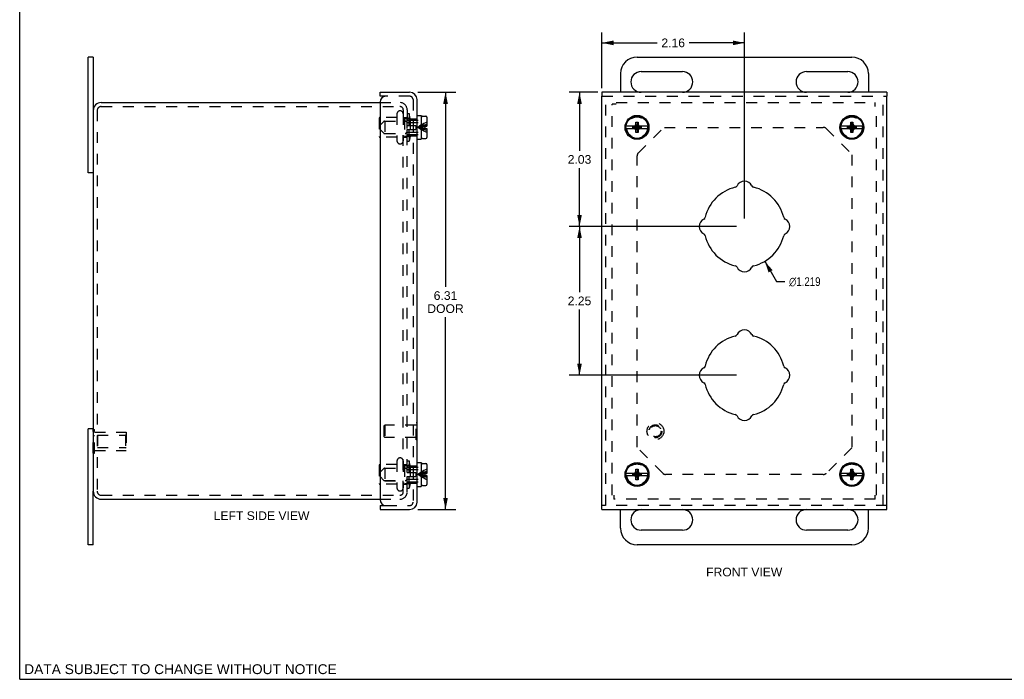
# Model space of a CAD drawing. Header units: inches. Extents: x 0 to 29.8, y 0 to 19.3.
# Tile 1 of 3: x 0 to 14.9, y 0 to 10. Entities that reach past the tile are written whole.
import ezdxf

# ---------------------------------------------------------------- set-up
doc = ezdxf.new("R2010")
doc.units = ezdxf.units.IN
doc.header["$LTSCALE"] = 1.638496
doc.header["$MEASUREMENT"] = 0
doc.linetypes.add('HIDDEN', pattern=[0.2, 0.1, -0.1])
doc.layers.get('0').update_dxf_attribs({"linetype": 'CONTINUOUS'})
for name, color, linetype in [('DEFAULT_2', 8, 'HIDDEN'), ('DIMENSIONS', 7, 'CONTINUOUS'), ('DOOR_ASSEMBLY', 7, 'CONTINUOUS')]:
    doc.layers.add(name, color=color, linetype=linetype)
doc.styles.get("Standard").update_dxf_attribs({"font": 'arial.ttf'})
doc.styles.add('TEXTSTYLE_1', font='gdt', dxfattribs={"width": 0.8})
doc.dimstyles.new('DIMSTYLE_1', dxfattribs={"dimtxt": 0.13143, "dimasz": 0.17524, "dimexe": 0.09, "dimexo": 0.07, "dimgap": 0.09, "dimtad": 0, "dimtih": 1, "dimtoh": 1, "dimdec": 3, "dimzin": 4, "dimdsep": 46, "dimtxsty": 'Standard', "dimblk": '_FILLED', "dimblk1": '_FILLED', "dimblk2": '_FILLED', "dimcen": 0.09, "dimadec": 3, "dimazin": 1, "dimtfac": 1, "dimtdec": 3, "dimtofl": 0, "dimtmove": 0, "dimatfit": 1, "dimldrblk": '_FILLED', "dimfxl": 0, "dimtolj": 1, "dimtzin": 4, "dimarcsym": 0})
doc.dimstyles.new('DIMSTYLE_2', dxfattribs={"dimtxt": 0.13143, "dimasz": 0.17524, "dimexe": 0.09, "dimexo": 0.07, "dimgap": 0.0375, "dimtad": 0, "dimtih": 1, "dimtoh": 1, "dimzin": 4, "dimdsep": 46, "dimtxsty": 'Standard', "dimblk": '_FILLED', "dimblk1": '_FILLED', "dimblk2": '_FILLED', "dimcen": 0.09, "dimazin": 1, "dimtfac": 1, "dimtdec": 3, "dimtofl": 0, "dimtmove": 0, "dimatfit": 3, "dimldrblk": '_FILLED', "dimfxl": 0, "dimtolj": 1, "dimtzin": 4, "dimarcsym": 0})

# ---------------------------------------------------------------- blocks, each defined once
blk = doc.blocks.new('_FILLED')
at = {"color": 0, "linetype": 'ByBlock'}
blk.add_solid([(0, 0), (-1, 0.2), (-1, -0.2)], dxfattribs=at)
blk = doc.blocks.new('*D1')
at = {"layer": 'DIMENSIONS', "color": 2, "linetype": 'Continuous'}
for p, q in [((11.271, 6.323), (11.451, 6.015)), ((11.451, 6.015), (11.574, 6.015))]:
    blk.add_line(p, q, dxfattribs=at)
at = {"layer": 'DIMENSIONS', "color": 2, "linetype": 'Continuous', "xscale": 0.1752402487, "yscale": 0.1752402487, "zscale": 0.1752402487, "rotation": 120.2599769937}
blk.add_blockref('_FILLED', (11.271, 6.323), dxfattribs=at)
at = {"layer": 'DIMENSIONS', "color": 2, "linetype": 'Continuous', "insert": (11.639, 6.081), "char_height": 0.13143, "width": 0.63451, "attachment_point": 1, "line_spacing_factor": 0.9, "style": 'TEXTSTYLE_1'}
blk.add_mtext('{\\fgdt;n}\\fArial;1.219', dxfattribs=at)
blk = doc.blocks.new('*D2')
at = {"layer": 'DIMENSIONS', "color": 2, "linetype": 'Continuous'}
for p, q in [((6.022, 8.88), (6.6, 8.88)), ((6.442, 8.88), (6.442, 5.936)), ((6.442, 2.568), (6.442, 5.476)), ((6.022, 2.568), (6.6, 2.568))]:
    blk.add_line(p, q, dxfattribs=at)
at = {"layer": 'DIMENSIONS', "color": 2, "linetype": 'Continuous', "xscale": 0.1752402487, "yscale": 0.1752402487, "zscale": 0.1752402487}
for p, rotation in [((6.442, 8.88), 90), ((6.442, 2.568), 270)]:
    blk.add_blockref('_FILLED', p, dxfattribs=dict(at, rotation=rotation))
at = {"layer": 'DIMENSIONS', "color": 2, "linetype": 'Continuous', "insert": (6.442, 5.87), "char_height": 0.1314, "width": 0.55015, "attachment_point": 2, "line_spacing_factor": 0.9}
blk.add_mtext('6.31\\PDOOR', dxfattribs=at)
blk = doc.blocks.new('*D12')
at = {"layer": 'DIMENSIONS', "color": 2, "linetype": 'Continuous'}
for p, q in [((8.745, 8.88), (8.312, 8.88)), ((8.469, 8.88), (8.469, 7.996)), ((8.469, 6.849), (8.469, 7.733)), ((10.842, 6.849), (8.312, 6.849))]:
    blk.add_line(p, q, dxfattribs=at)
at = {"layer": 'DIMENSIONS', "color": 2, "linetype": 'Continuous', "xscale": 0.1752402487, "yscale": 0.1752402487, "zscale": 0.1752402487}
for p, rotation in [((8.469, 8.88), 90), ((8.469, 6.849), 270)]:
    blk.add_blockref('_FILLED', p, dxfattribs=dict(at, rotation=rotation))
at = {"layer": 'DIMENSIONS', "color": 2, "linetype": 'Continuous', "insert": (8.469, 7.93), "char_height": 0.1314, "width": 0.35716, "attachment_point": 2, "line_spacing_factor": 0.9}
blk.add_mtext('2.03', dxfattribs=at)
blk = doc.blocks.new('*D13')
at = {"layer": 'DIMENSIONS', "color": 2, "linetype": 'Continuous'}
for p, q in [((8.808, 8.943), (8.808, 9.785)), ((10.964, 6.972), (10.964, 9.785)), ((8.808, 9.627), (9.642, 9.627)), ((10.964, 9.627), (10.13, 9.627))]:
    blk.add_line(p, q, dxfattribs=at)
at = {"layer": 'DIMENSIONS', "color": 2, "linetype": 'Continuous', "xscale": 0.1752402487, "yscale": 0.1752402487, "zscale": 0.1752402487, "rotation": 180}
blk.add_blockref('_FILLED', (8.808, 9.627), dxfattribs=at)
at = {"layer": 'DIMENSIONS', "color": 2, "linetype": 'Continuous', "xscale": 0.1752402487, "yscale": 0.1752402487, "zscale": 0.1752402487}
blk.add_blockref('_FILLED', (10.964, 9.627), dxfattribs=at)
at = {"layer": 'DIMENSIONS', "color": 2, "linetype": 'Continuous', "insert": (9.886, 9.693), "char_height": 0.1314, "width": 0.35716, "attachment_point": 2, "line_spacing_factor": 0.9}
blk.add_mtext('2.16', dxfattribs=at)
blk = doc.blocks.new('*D14')
at = {"layer": 'DIMENSIONS', "color": 2, "linetype": 'Continuous'}
for p, q in [((10.842, 6.849), (8.312, 6.849)), ((8.469, 6.849), (8.469, 5.855)), ((8.469, 4.599), (8.469, 5.593)), ((10.842, 4.599), (8.312, 4.599))]:
    blk.add_line(p, q, dxfattribs=at)
at = {"layer": 'DIMENSIONS', "color": 2, "linetype": 'Continuous', "xscale": 0.1752402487, "yscale": 0.1752402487, "zscale": 0.1752402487}
for p, rotation in [((8.469, 6.849), 90), ((8.469, 4.599), 270)]:
    blk.add_blockref('_FILLED', p, dxfattribs=dict(at, rotation=rotation))
at = {"layer": 'DIMENSIONS', "color": 2, "linetype": 'Continuous', "insert": (8.469, 5.79), "char_height": 0.1314, "width": 0.35716, "attachment_point": 2, "line_spacing_factor": 0.9}
blk.add_mtext('2.25', dxfattribs=at)

msp = doc.modelspace()

# ---------------------------------------------------------------- linework, layer by layer
at = {"color": 7, "linetype": 'Continuous'}
for p, q in [((0, 0), (0, 19.2764)), ((1.113, 9.4115), (1.038, 9.4115)), ((1.113, 9.4115), (1.113, 8.604)), ((9.3392, 9.4115), (12.5892, 9.4115)), ((9.0892, 9.1615), (9.0892, 8.8802)), ((9.4017, 9.1927), (10.0267, 9.1927)), ((11.9017, 9.1927), (12.5267, 9.1927)), ((12.8392, 9.1615), (12.8392, 8.8802)), ((10.0267, 8.8802), (9.4017, 8.8802)), ((12.5267, 8.8802), (11.9017, 8.8802)), ((1.113, 7.6615), (1.038, 7.6615)), ((1.113, 3.7865), (1.038, 3.7865)), ((1.113, 2.0365), (1.113, 2.844)), ((9.0892, 2.2865), (9.0892, 2.5677)), ((9.4017, 2.5677), (10.0267, 2.5677)), ((11.9017, 2.5677), (12.5267, 2.5677)), ((12.8392, 2.2865), (12.8392, 2.5677)), ((10.0267, 2.2552), (9.4017, 2.2552)), ((12.5267, 2.2552), (11.9017, 2.2552)), ((1.113, 2.0365), (1.038, 2.0365)), ((12.5892, 2.0365), (9.3392, 2.0365)), ((0, 0), (29.7908, 0))]:
    msp.add_line(p, q, dxfattribs=at)
at = {"color": 3, "linetype": 'Continuous'}
for p, q in [((1.038, 7.6615), (1.038, 9.4115)), ((1.233, 8.724), (5.451, 8.724)), ((1.113, 8.604), (1.113, 2.844)), ((1.038, 2.0365), (1.038, 3.7865)), ((1.233, 2.724), (5.451, 2.724))]:
    msp.add_line(p, q, dxfattribs=at)
at = {"color": 7, "linetype": 'Continuous'}
for centre, radius, start, end in [((9.3392, 9.1615), 0.25, 90, 180), ((12.5892, 9.1615), 0.25, 0, 90), ((9.4017, 9.0365), 0.1562, 90, 270), ((10.0267, 9.0365), 0.1562, 270, 90), ((11.9017, 9.0365), 0.1562, 90, 270), ((12.5267, 9.0365), 0.1562, 270, 90), ((9.4017, 2.4115), 0.1562, 90, 270), ((10.0267, 2.4115), 0.1562, 270, 90), ((11.9017, 2.4115), 0.1562, 90, 270), ((12.5267, 2.4115), 0.1562, 270, 90), ((9.3392, 2.2865), 0.25, 180, 270), ((12.5892, 2.2865), 0.25, 270, 360)]:
    msp.add_arc(centre, radius, start, end, dxfattribs=at)
at = {"color": 3, "linetype": 'Continuous'}
for centre, start, end in [((1.233, 8.604), 90, 180), ((1.233, 2.844), 180, 270)]:
    msp.add_arc(centre, 0.12, start, end, dxfattribs=at)
at = {"layer": 'DEFAULT_2', "color": 8, "linetype": 'HIDDEN'}
for p, q in [((1.233, 8.664), (5.751, 8.664)), ((5.451, 8.724), (5.751, 8.724)), ((8.9642, 2.784), (8.9642, 8.702)), ((9.0242, 8.702), (8.9642, 8.702)), ((9.0242, 8.724), (12.9422, 8.724)), ((12.9422, 8.664), (12.9422, 8.724)), ((12.9642, 2.784), (12.9642, 8.664)), ((1.173, 8.604), (1.173, 2.844)), ((5.7075, 8.497), (5.4495, 8.497)), ((5.7075, 8.5527), (5.7075, 8.1452)), ((5.7558, 8.599), (5.7538, 8.599)), ((5.802, 8.5527), (5.802, 8.1452)), ((5.802, 8.497), (5.853, 8.497)), ((5.803, 8.612), (5.803, 8.485)), ((5.863, 8.612), (5.863, 8.485)), ((5.863, 8.5565), (5.893, 8.5565)), ((5.893, 8.5565), (5.893, 8.1415)), ((5.9086, 8.484), (5.893, 8.5565)), ((5.4395, 8.487), (5.4395, 8.211)), ((5.523, 8.444), (5.523, 8.254)), ((5.523, 8.444), (5.823, 8.444)), ((5.823, 8.479), (5.823, 8.219)), ((5.828, 8.484), (5.9086, 8.484)), ((5.863, 8.3307), (5.863, 8.485)), ((5.9086, 8.484), (5.9086, 8.214)), ((9.3575, 7.9611), (9.7431, 8.3467)), ((9.7535, 8.349), (12.1571, 8.349)), ((5.7075, 8.201), (5.4495, 8.201)), ((5.523, 8.254), (5.823, 8.254)), ((5.802, 8.201), (5.853, 8.201)), ((5.803, 3.4802), (5.803, 8.3307)), ((5.828, 8.214), (5.9086, 8.214)), ((5.863, 2.836), (5.863, 8.3307)), ((5.9086, 8.214), (5.893, 8.1415)), ((12.2013, 8.3307), (12.5869, 7.9451)), ((5.7558, 8.099), (5.7538, 8.099)), ((5.863, 8.1415), (5.893, 8.1415)), ((9.3392, 3.5132), (9.3392, 7.9169)), ((12.5892, 7.9347), (12.5892, 3.5132)), ((1.1126, 3.4189), (1.1126, 3.7791)), ((1.1126, 3.7791), (1.1336, 3.7791)), ((1.1336, 3.4189), (1.1336, 3.7791)), ((1.1336, 3.739), (1.6126, 3.739)), ((1.6126, 3.739), (1.6126, 3.459)), ((1.1126, 3.6891), (1.1336, 3.6891)), ((1.1751, 3.694), (1.1751, 3.504)), ((1.1751, 3.694), (1.6026, 3.694)), ((1.6026, 3.694), (1.6126, 3.704)), ((1.6026, 3.694), (1.6026, 3.504)), ((1.1126, 3.5089), (1.1336, 3.5089)), ((1.1336, 3.459), (1.6126, 3.459)), ((1.1751, 3.504), (1.6026, 3.504)), ((1.6026, 3.504), (1.6126, 3.494)), ((5.803, 2.836), (5.803, 3.4802)), ((9.7272, 3.1173), (9.3416, 3.5029)), ((12.5869, 3.5029), (12.2013, 3.1173)), ((1.1126, 3.4189), (1.1336, 3.4189)), ((5.7075, 3.3027), (5.7075, 2.8952)), ((5.7558, 3.349), (5.7538, 3.349)), ((5.802, 3.3027), (5.802, 2.8952)), ((5.863, 3.3065), (5.893, 3.3065)), ((5.9086, 3.234), (5.893, 3.3065)), ((5.893, 3.3065), (5.893, 2.8915)), ((5.4395, 3.237), (5.4395, 2.961)), ((5.7075, 3.247), (5.4495, 3.247)), ((5.523, 3.194), (5.823, 3.194)), ((5.523, 3.194), (5.523, 3.004)), ((5.802, 3.247), (5.853, 3.247)), ((5.823, 3.229), (5.823, 2.969)), ((5.828, 3.234), (5.9086, 3.234)), ((5.9086, 3.234), (5.9086, 2.964)), ((5.523, 3.004), (5.823, 3.004)), ((12.1571, 3.099), (9.7714, 3.099)), ((5.7075, 2.951), (5.4495, 2.951)), ((5.7558, 2.849), (5.7538, 2.849)), ((5.802, 2.951), (5.853, 2.951)), ((5.828, 2.964), (5.9086, 2.964)), ((5.863, 2.8915), (5.893, 2.8915)), ((5.9086, 2.964), (5.893, 2.8915)), ((1.233, 2.784), (5.751, 2.784)), ((5.451, 2.724), (5.751, 2.724)), ((8.9862, 2.784), (8.9862, 2.724)), ((12.9422, 2.724), (8.9862, 2.724)), ((12.9422, 2.724), (12.9422, 2.784))]:
    msp.add_line(p, q, dxfattribs=at)
for centre in [(9.3392, 8.349), (12.5892, 8.349), (9.3392, 3.099), (12.5892, 3.099)]:
    msp.add_circle(centre, 0.1585, dxfattribs=at)
for centre, radius, start, end in [((1.233, 8.604), 0.06, 90, 180), ((5.751, 8.612), 0.112, 0, 90), ((5.751, 8.612), 0.052, 0, 90), ((5.4495, 8.487), 0.01, 90, 180), ((5.7538, 8.5527), 0.0462, 90, 180), ((5.7558, 8.5527), 0.0462, 0, 90), ((5.853, 8.507), 0.01, 270, 359.99999), ((5.828, 8.479), 0.005, 90, 180.00005), ((12.1571, 8.2865), 0.0625, 45, 90), ((5.4495, 8.211), 0.01, 180, 270), ((5.828, 8.219), 0.005, 179.99995, 270), ((5.853, 8.191), 0.01, 0.00001, 90), ((5.7538, 8.1452), 0.0462, 180, 270), ((5.7558, 8.1452), 0.0462, 270, 360), ((9.4017, 7.9169), 0.0625, 135, 180), ((5.7538, 3.3027), 0.0462, 90, 180), ((5.7558, 3.3027), 0.0462, 0, 90), ((5.4495, 3.237), 0.01, 90, 180), ((5.828, 3.229), 0.005, 90, 180.00005), ((5.853, 3.257), 0.01, 270, 359.99999), ((9.7714, 3.1615), 0.0625, 225, 270), ((12.1571, 3.1615), 0.0625, 270, 315), ((1.233, 2.844), 0.06, 180, 270), ((5.4495, 2.961), 0.01, 180, 270), ((5.7538, 2.8952), 0.0462, 180, 270), ((5.751, 2.836), 0.112, 270, 360), ((5.751, 2.836), 0.052, 270, 360), ((5.7558, 2.8952), 0.0462, 270, 360), ((5.828, 2.969), 0.005, 179.99995, 270), ((5.853, 2.941), 0.01, 0.00001, 90)]:
    msp.add_arc(centre, radius, start, end, dxfattribs=at)
at = {"layer": 'DOOR_ASSEMBLY', "color": 7, "linetype": 'Continuous'}
for p, q in [((5.451, 8.8202), (5.451, 8.8802)), ((5.541, 8.8202), (5.451, 8.8202)), ((8.808, 8.8802), (8.808, 8.8202)), ((13.1205, 8.8802), (13.1205, 8.8202)), ((6.011, 8.53), (6.0735, 8.53)), ((6.0735, 8.53), (6.0735, 8.168)), ((6.0785, 8.197), (6.0785, 8.501)), ((6.0935, 8.516), (6.1465, 8.516)), ((6.1615, 8.501), (6.1615, 8.3655)), ((6.0735, 8.422), (6.0785, 8.422)), ((6.1285, 8.3655), (6.1285, 8.3325)), ((6.1285, 8.3655), (6.1615, 8.3655)), ((9.3066, 8.3655), (9.173, 8.3655)), ((9.2745, 8.3356), (9.2745, 8.3624)), ((9.2745, 8.3624), (9.404, 8.3356)), ((9.2745, 8.3624), (9.3012, 8.3624)), ((9.2745, 8.3356), (9.404, 8.3624)), ((9.2922, 8.3655), (9.3116, 8.3767)), ((9.3012, 8.3624), (9.3066, 8.3655)), ((9.3012, 8.3356), (9.3772, 8.3624)), ((9.3012, 8.3624), (9.3772, 8.3356)), ((9.3116, 8.3767), (9.3227, 8.396)), ((9.3116, 8.3213), (9.3669, 8.3767)), ((9.3669, 8.3213), (9.3116, 8.3767)), ((9.3227, 8.269), (9.3557, 8.429)), ((9.3227, 8.396), (9.3227, 8.429)), ((9.3557, 8.269), (9.3227, 8.429)), ((9.3227, 8.429), (9.3557, 8.429)), ((9.3227, 8.302), (9.3557, 8.396)), ((9.3557, 8.302), (9.3227, 8.396)), ((9.3557, 8.429), (9.3557, 8.396)), ((9.3557, 8.396), (9.3669, 8.3767)), ((9.3669, 8.3767), (9.3862, 8.3655)), ((9.3718, 8.3655), (9.3772, 8.3624)), ((9.5054, 8.3655), (9.3718, 8.3655)), ((9.3772, 8.3624), (9.404, 8.3624)), ((9.404, 8.3624), (9.404, 8.3356)), ((12.5566, 8.3655), (12.423, 8.3655)), ((12.5245, 8.3356), (12.5245, 8.3624)), ((12.5245, 8.3356), (12.654, 8.3624)), ((12.5245, 8.3624), (12.5512, 8.3624)), ((12.5245, 8.3624), (12.654, 8.3356)), ((12.5422, 8.3655), (12.5616, 8.3767)), ((12.5512, 8.3624), (12.5566, 8.3655)), ((12.5512, 8.3356), (12.6272, 8.3624)), ((12.5512, 8.3624), (12.6272, 8.3356)), ((12.5616, 8.3767), (12.5727, 8.396)), ((12.5616, 8.3213), (12.6169, 8.3767)), ((12.5616, 8.3767), (12.6169, 8.3213)), ((12.5727, 8.269), (12.6057, 8.429)), ((12.5727, 8.396), (12.5727, 8.429)), ((12.6057, 8.269), (12.5727, 8.429)), ((12.5727, 8.429), (12.6057, 8.429)), ((12.5727, 8.302), (12.6057, 8.396)), ((12.6057, 8.302), (12.5727, 8.396)), ((12.6057, 8.429), (12.6057, 8.396)), ((12.6057, 8.396), (12.6169, 8.3767)), ((12.6169, 8.3767), (12.6362, 8.3655)), ((12.7554, 8.3655), (12.6218, 8.3655)), ((12.6218, 8.3655), (12.6272, 8.3624)), ((12.6272, 8.3624), (12.654, 8.3624)), ((12.654, 8.3624), (12.654, 8.3356)), ((6.0735, 8.276), (6.0785, 8.276)), ((6.1285, 8.3325), (6.1615, 8.3325)), ((6.1615, 8.3325), (6.1615, 8.197)), ((9.173, 8.3325), (9.3066, 8.3325)), ((9.3012, 8.3356), (9.2745, 8.3356)), ((9.3116, 8.3213), (9.2922, 8.3325)), ((9.3066, 8.3325), (9.3012, 8.3356)), ((9.3227, 8.302), (9.3116, 8.3213)), ((9.3227, 8.269), (9.3227, 8.302)), ((9.3557, 8.269), (9.3227, 8.269)), ((9.3669, 8.3213), (9.3557, 8.302)), ((9.3557, 8.302), (9.3557, 8.269)), ((9.3862, 8.3325), (9.3669, 8.3213)), ((9.3772, 8.3356), (9.3718, 8.3325)), ((9.3718, 8.3325), (9.5054, 8.3325)), ((9.404, 8.3356), (9.3772, 8.3356)), ((12.423, 8.3325), (12.5566, 8.3325)), ((12.5512, 8.3356), (12.5245, 8.3356)), ((12.5616, 8.3213), (12.5422, 8.3325)), ((12.5566, 8.3325), (12.5512, 8.3356)), ((12.5727, 8.302), (12.5616, 8.3213)), ((12.5727, 8.269), (12.5727, 8.302)), ((12.6057, 8.269), (12.5727, 8.269)), ((12.6169, 8.3213), (12.6057, 8.302)), ((12.6057, 8.302), (12.6057, 8.269)), ((12.6362, 8.3325), (12.6169, 8.3213)), ((12.6272, 8.3356), (12.6218, 8.3325)), ((12.6218, 8.3325), (12.7554, 8.3325)), ((12.654, 8.3356), (12.6272, 8.3356)), ((6.011, 8.168), (6.0735, 8.168)), ((6.0935, 8.182), (6.1465, 8.182)), ((6.015, 3.8807), (6.011, 3.8807)), ((6.015, 3.6247), (6.015, 3.8807)), ((6.015, 3.6247), (6.011, 3.6247)), ((6.011, 3.28), (6.0735, 3.28)), ((6.0735, 3.28), (6.0735, 2.918)), ((6.0735, 3.172), (6.0785, 3.172)), ((6.0785, 2.947), (6.0785, 3.251)), ((6.0935, 3.266), (6.1465, 3.266)), ((6.1615, 3.251), (6.1615, 3.1155)), ((9.3116, 3.1267), (9.3227, 3.146)), ((9.3227, 3.179), (9.3557, 3.179)), ((9.3557, 3.019), (9.3227, 3.179)), ((9.3227, 3.146), (9.3227, 3.179)), ((9.3227, 3.019), (9.3557, 3.179)), ((9.3557, 3.052), (9.3227, 3.146)), ((9.3227, 3.052), (9.3557, 3.146)), ((9.3557, 3.179), (9.3557, 3.146)), ((9.3557, 3.146), (9.3669, 3.1267)), ((12.5616, 3.1267), (12.5727, 3.146)), ((12.5727, 3.179), (12.6057, 3.179)), ((12.6057, 3.019), (12.5727, 3.179)), ((12.5727, 3.146), (12.5727, 3.179)), ((12.5727, 3.019), (12.6057, 3.179)), ((12.6057, 3.052), (12.5727, 3.146)), ((12.5727, 3.052), (12.6057, 3.146)), ((12.6057, 3.179), (12.6057, 3.146)), ((12.6057, 3.146), (12.6169, 3.1267)), ((6.0735, 3.026), (6.0785, 3.026)), ((6.1285, 3.1155), (6.1615, 3.1155)), ((6.1285, 3.1155), (6.1285, 3.0825)), ((6.1285, 3.0825), (6.1615, 3.0825)), ((6.1615, 3.0825), (6.1615, 2.947)), ((9.3066, 3.1155), (9.173, 3.1155)), ((9.173, 3.0825), (9.3066, 3.0825)), ((9.2745, 3.1124), (9.404, 3.0856)), ((9.2745, 3.1124), (9.3012, 3.1124)), ((9.2745, 3.0856), (9.404, 3.1124)), ((9.2745, 3.0856), (9.2745, 3.1124)), ((9.3012, 3.0856), (9.2745, 3.0856)), ((9.2922, 3.1155), (9.3116, 3.1267)), ((9.3116, 3.0713), (9.2922, 3.0825)), ((9.3012, 3.1124), (9.3066, 3.1155)), ((9.3012, 3.1124), (9.3772, 3.0856)), ((9.3012, 3.0856), (9.3772, 3.1124)), ((9.3066, 3.0825), (9.3012, 3.0856)), ((9.3116, 3.1267), (9.3669, 3.0713)), ((9.3116, 3.0713), (9.3669, 3.1267)), ((9.3227, 3.052), (9.3116, 3.0713)), ((9.3227, 3.019), (9.3227, 3.052)), ((9.3557, 3.019), (9.3227, 3.019)), ((9.3669, 3.0713), (9.3557, 3.052)), ((9.3557, 3.052), (9.3557, 3.019)), ((9.3669, 3.1267), (9.3862, 3.1155)), ((9.3862, 3.0825), (9.3669, 3.0713)), ((9.3718, 3.1155), (9.3772, 3.1124)), ((9.5054, 3.1155), (9.3718, 3.1155)), ((9.3772, 3.0856), (9.3718, 3.0825)), ((9.3718, 3.0825), (9.5054, 3.0825)), ((9.3772, 3.1124), (9.404, 3.1124)), ((9.404, 3.0856), (9.3772, 3.0856)), ((9.404, 3.1124), (9.404, 3.0856)), ((12.5566, 3.1155), (12.423, 3.1155)), ((12.423, 3.0825), (12.5566, 3.0825)), ((12.5245, 3.0856), (12.654, 3.1124)), ((12.5245, 3.1124), (12.5512, 3.1124)), ((12.5245, 3.1124), (12.654, 3.0856)), ((12.5245, 3.0856), (12.5245, 3.1124)), ((12.5512, 3.0856), (12.5245, 3.0856)), ((12.5422, 3.1155), (12.5616, 3.1267)), ((12.5616, 3.0713), (12.5422, 3.0825)), ((12.5512, 3.1124), (12.5566, 3.1155)), ((12.5512, 3.1124), (12.6272, 3.0856)), ((12.5512, 3.0856), (12.6272, 3.1124)), ((12.5566, 3.0825), (12.5512, 3.0856)), ((12.5616, 3.1267), (12.6169, 3.0713)), ((12.5616, 3.0713), (12.6169, 3.1267)), ((12.5727, 3.052), (12.5616, 3.0713)), ((12.5727, 3.019), (12.5727, 3.052)), ((12.6057, 3.019), (12.5727, 3.019)), ((12.6169, 3.0713), (12.6057, 3.052)), ((12.6057, 3.052), (12.6057, 3.019)), ((12.6169, 3.1267), (12.6362, 3.1155)), ((12.6362, 3.0825), (12.6169, 3.0713)), ((12.7554, 3.1155), (12.6218, 3.1155)), ((12.6218, 3.1155), (12.6272, 3.1124)), ((12.6272, 3.0856), (12.6218, 3.0825)), ((12.6218, 3.0825), (12.7554, 3.0825)), ((12.6272, 3.1124), (12.654, 3.1124)), ((12.654, 3.0856), (12.6272, 3.0856)), ((12.654, 3.1124), (12.654, 3.0856)), ((6.011, 2.918), (6.0735, 2.918)), ((6.0935, 2.932), (6.1465, 2.932)), ((5.451, 2.6277), (5.541, 2.6277)), ((5.451, 2.6277), (5.451, 2.5677)), ((8.808, 2.5677), (8.808, 2.6277)), ((13.1205, 2.5677), (13.1205, 2.6277))]:
    msp.add_line(p, q, dxfattribs=at)
at = {"layer": 'DOOR_ASSEMBLY', "color": 3, "linetype": 'Continuous'}
for p, q in [((5.451, 8.8802), (5.899, 8.8802)), ((13.1205, 8.8802), (8.808, 8.8802)), ((8.808, 2.6277), (8.808, 8.8202)), ((13.1205, 2.6277), (13.1205, 8.8202)), ((5.451, 8.7302), (5.451, 2.7177)), ((6.011, 2.6797), (6.011, 8.7682)), ((5.451, 2.5677), (5.899, 2.5677)), ((8.808, 2.5677), (13.1205, 2.5677))]:
    msp.add_line(p, q, dxfattribs=at)
at = {"layer": 'DOOR_ASSEMBLY', "color": 8, "linetype": 'HIDDEN'}
for p, q in [((5.899, 8.8202), (5.541, 8.8202)), ((8.808, 8.8202), (13.1205, 8.8202)), ((8.868, 2.6277), (8.868, 8.8202)), ((13.0605, 2.6277), (13.0605, 8.8202)), ((5.951, 8.7682), (5.951, 2.6797)), ((5.8635, 8.4695), (5.886, 8.492)), ((5.886, 8.492), (5.886, 8.379)), ((5.4515, 8.382), (5.5082, 8.4386)), ((5.4515, 8.316), (5.4515, 8.382)), ((5.5188, 8.443), (5.8323, 8.443)), ((5.8552, 8.4264), (5.8429, 8.4386)), ((5.8635, 8.379), (5.8635, 8.4695)), ((5.8635, 8.459), (6.0735, 8.459)), ((5.8635, 8.379), (5.9935, 8.379)), ((5.8658, 8.422), (6.0735, 8.422)), ((5.886, 8.479), (6.011, 8.479)), ((5.9935, 8.379), (5.9935, 8.319)), ((6.093, 8.3584), (6.0756, 8.3562)), ((6.093, 8.3396), (6.0756, 8.3418)), ((5.4515, 8.316), (5.5082, 8.2594)), ((5.5188, 8.255), (5.8323, 8.255)), ((5.8552, 8.2716), (5.8429, 8.2594)), ((5.8635, 8.2285), (5.8635, 8.319)), ((5.8635, 8.319), (5.9935, 8.319)), ((5.8635, 8.239), (6.0735, 8.239)), ((5.8635, 8.2285), (5.886, 8.206)), ((5.8658, 8.276), (6.0735, 8.276)), ((5.886, 8.319), (5.886, 8.206)), ((5.886, 8.219), (6.011, 8.219)), ((6.011, 3.8807), (5.997, 3.8807)), ((5.997, 3.6247), (5.997, 3.8807)), ((5.515, 3.8367), (5.525, 3.8467)), ((5.515, 3.6687), (5.515, 3.8367)), ((5.997, 3.8467), (5.525, 3.8467)), ((5.525, 3.8467), (5.525, 3.6587)), ((5.515, 3.6687), (5.525, 3.6587)), ((5.997, 3.6587), (5.525, 3.6587)), ((6.011, 3.6247), (5.997, 3.6247)), ((5.4515, 3.132), (5.5082, 3.1886)), ((5.4515, 3.066), (5.4515, 3.132)), ((5.5188, 3.193), (5.8323, 3.193)), ((5.8552, 3.1764), (5.8429, 3.1886)), ((5.8635, 3.2195), (5.886, 3.242)), ((5.8635, 3.129), (5.8635, 3.2195)), ((5.8635, 3.209), (6.0735, 3.209)), ((5.8635, 3.129), (5.9935, 3.129)), ((5.8658, 3.172), (6.0735, 3.172)), ((5.886, 3.242), (5.886, 3.129)), ((5.886, 3.229), (6.011, 3.229)), ((5.9935, 3.129), (5.9935, 3.069)), ((5.4515, 3.066), (5.5082, 3.0094)), ((5.5188, 3.005), (5.8323, 3.005)), ((5.8552, 3.0216), (5.8429, 3.0094)), ((5.8635, 3.069), (5.9935, 3.069)), ((5.8635, 2.9785), (5.8635, 3.069)), ((5.8635, 2.989), (6.0735, 2.989)), ((5.8658, 3.026), (6.0735, 3.026)), ((5.886, 3.069), (5.886, 2.956)), ((6.093, 3.1084), (6.0756, 3.1062)), ((6.093, 3.0896), (6.0756, 3.0918)), ((5.8635, 2.9785), (5.886, 2.956)), ((5.886, 2.969), (6.011, 2.969)), ((5.541, 2.6277), (5.899, 2.6277)), ((13.1205, 2.6277), (8.808, 2.6277))]:
    msp.add_line(p, q, dxfattribs=at)
for points in [[(6.1615, 8.396), (6.1378, 8.3897), (6.1144, 8.3828), (6.0914, 8.3752), (6.0687, 8.3671), (6.0465, 8.3584), (6.0245, 8.349)], [(6.0914, 8.3936), (6.0687, 8.3798), (6.0465, 8.3649), (6.0245, 8.349)], [(6.0914, 8.3644), (6.0687, 8.3596), (6.0465, 8.3545), (6.0245, 8.349)], [(6.0756, 8.3562), (6.0583, 8.354), (6.0413, 8.3515), (6.0245, 8.349)], [(6.0756, 8.3418), (6.0583, 8.344), (6.0413, 8.3465), (6.0245, 8.349)], [(6.1615, 8.3213), (6.1378, 8.3251), (6.1144, 8.3291), (6.0914, 8.3336), (6.0687, 8.3383), (6.0465, 8.3435), (6.0245, 8.349)], [(6.0914, 8.3228), (6.0687, 8.3309), (6.0465, 8.3396), (6.0245, 8.349)], [(6.0914, 8.3043), (6.0687, 8.3182), (6.0465, 8.3331), (6.0245, 8.349)], [(6.1615, 8.429), (6.1378, 8.4182), (6.1144, 8.4065), (6.0914, 8.3936)], [(6.1615, 8.3767), (6.1378, 8.3729), (6.1144, 8.3689), (6.0914, 8.3644)], [(6.1285, 8.3624), (6.1107, 8.3604), (6.093, 8.3584)], [(6.1615, 8.302), (6.1378, 8.3083), (6.1144, 8.3152), (6.0914, 8.3228)], [(6.1615, 8.269), (6.1378, 8.2797), (6.1144, 8.2915), (6.0914, 8.3043)], [(6.1285, 8.3356), (6.1107, 8.3376), (6.093, 8.3396)], [(6.1615, 3.146), (6.1378, 3.1397), (6.1144, 3.1328), (6.0914, 3.1252), (6.0687, 3.1171), (6.0465, 3.1084), (6.0245, 3.099)], [(6.0914, 3.1436), (6.0687, 3.1298), (6.0465, 3.1149), (6.0245, 3.099)], [(6.1615, 3.179), (6.1378, 3.1682), (6.1144, 3.1565), (6.0914, 3.1436)], [(6.1615, 3.1267), (6.1378, 3.1229), (6.1144, 3.1189), (6.0914, 3.1144), (6.0687, 3.1096), (6.0465, 3.1045), (6.0245, 3.099)], [(6.0756, 3.1062), (6.0583, 3.104), (6.0413, 3.1015), (6.0245, 3.099)], [(6.0756, 3.0918), (6.0583, 3.094), (6.0413, 3.0965), (6.0245, 3.099)], [(6.1615, 3.0713), (6.1378, 3.0751), (6.1144, 3.0791), (6.0914, 3.0836), (6.0687, 3.0883), (6.0465, 3.0935), (6.0245, 3.099)], [(6.1615, 3.052), (6.1378, 3.0583), (6.1144, 3.0652), (6.0914, 3.0728), (6.0687, 3.0809), (6.0465, 3.0896), (6.0245, 3.099)], [(6.0914, 3.0543), (6.0687, 3.0682), (6.0465, 3.0831), (6.0245, 3.099)], [(6.1615, 3.019), (6.1378, 3.0297), (6.1144, 3.0415), (6.0914, 3.0543)], [(6.1285, 3.1124), (6.1107, 3.1104), (6.093, 3.1084)], [(6.1285, 3.0856), (6.1107, 3.0876), (6.093, 3.0896)]]:
    msp.add_lwpolyline(points, dxfattribs=at)
at = {"layer": 'DOOR_ASSEMBLY', "color": 7, "linetype": 'Continuous'}
for centre, radius in [((9.3392, 8.349), 0.181), ((9.3392, 8.349), 0.167), ((12.5892, 8.349), 0.181), ((12.5892, 8.349), 0.167), ((9.3392, 3.099), 0.181), ((12.5892, 3.099), 0.181), ((9.3392, 3.099), 0.167), ((12.5892, 3.099), 0.167)]:
    msp.add_circle(centre, radius, dxfattribs=at)
at = {"layer": 'DOOR_ASSEMBLY', "color": 8, "linetype": 'HIDDEN'}
for radius in [0.128, 0.0981, 0.094, 0.084]:
    msp.add_circle((9.618, 3.7527), radius, dxfattribs=at)
at = {"layer": 'DOOR_ASSEMBLY', "color": 3, "linetype": 'Continuous'}
for centre, radius, start, end in [((5.541, 8.7302), 0.09, 90, 180), ((5.899, 8.7682), 0.112, 0, 90), ((10.8159, 7.4813), 0.04, 283.19827, 333.99508), ((10.9642, 7.409), 0.125, 26.00492, 153.99508), ((11.1125, 7.4813), 0.04, 206.00492, 256.80173), ((10.9642, 6.849), 0.6095, 103.19827, 166.80173), ((10.9642, 6.849), 0.6095, 13.19827, 76.80173), ((10.4042, 6.849), 0.125, 116.00492, 243.99508), ((10.3319, 6.9973), 0.04, 296.00492, 346.80173), ((11.5966, 6.9973), 0.04, 193.19827, 243.99508), ((11.5242, 6.849), 0.125, 296.00492, 63.99508), ((10.3319, 6.7007), 0.04, 13.19827, 63.99508), ((10.9642, 6.849), 0.6095, 193.19827, 256.80173), ((10.9642, 6.849), 0.6095, 283.19827, 346.80173), ((11.5966, 6.7007), 0.04, 116.00492, 166.80173), ((10.8159, 6.2167), 0.04, 26.00492, 76.80173), ((10.9642, 6.289), 0.125, 206.00492, 333.99508), ((11.1125, 6.2167), 0.04, 103.19827, 153.99508), ((10.8159, 5.2313), 0.04, 283.19827, 333.99508), ((10.9642, 5.159), 0.125, 26.00492, 153.99508), ((11.1125, 5.2313), 0.04, 206.00492, 256.80173), ((10.9642, 4.599), 0.6095, 103.19827, 166.80173), ((10.9642, 4.599), 0.6095, 13.19827, 76.80173), ((10.4042, 4.599), 0.125, 116.00492, 243.99508), ((10.3319, 4.7473), 0.04, 296.00492, 346.80173), ((11.5966, 4.7473), 0.04, 193.19827, 243.99508), ((11.5242, 4.599), 0.125, 296.00492, 63.99508), ((10.3319, 4.4507), 0.04, 13.19827, 63.99508), ((11.5966, 4.4507), 0.04, 116.00492, 166.80173), ((10.9642, 4.599), 0.6095, 193.19827, 256.80173), ((10.9642, 4.599), 0.6095, 283.19827, 346.80173), ((10.8159, 3.9667), 0.04, 26.00492, 76.80173), ((10.9642, 4.039), 0.125, 206.00492, 333.99508), ((11.1125, 3.9667), 0.04, 103.19827, 153.99508), ((5.541, 2.7177), 0.09, 180, 270), ((5.899, 2.6797), 0.112, 270, 360)]:
    msp.add_arc(centre, radius, start, end, dxfattribs=at)
at = {"layer": 'DOOR_ASSEMBLY', "color": 8, "linetype": 'HIDDEN'}
for centre, radius, start, end in [((5.899, 8.7682), 0.052, 0, 90), ((5.5188, 8.428), 0.015, 90, 135), ((5.8323, 8.428), 0.015, 45.00006, 90), ((5.8658, 8.437), 0.015, 225.00006, 270), ((5.5188, 8.27), 0.015, 225, 270), ((5.8323, 8.27), 0.015, 270, 314.99994), ((5.8658, 8.261), 0.015, 90, 134.99994), ((5.5188, 3.178), 0.015, 90, 135), ((5.8323, 3.178), 0.015, 45.00006, 90), ((5.8658, 3.187), 0.015, 225.00006, 270), ((5.5188, 3.02), 0.015, 225, 270), ((5.8323, 3.02), 0.015, 270, 314.99994), ((5.8658, 3.011), 0.015, 90, 134.99994), ((5.899, 2.6797), 0.052, 270, 360)]:
    msp.add_arc(centre, radius, start, end, dxfattribs=at)
at = {"layer": 'DOOR_ASSEMBLY', "color": 7, "linetype": 'Continuous'}
for centre, start, end in [((6.0935, 8.501), 90, 180), ((6.1465, 8.501), 0, 90), ((6.0935, 8.197), 180, 270), ((6.1465, 8.197), 270, 360), ((6.0935, 3.251), 90, 180), ((6.1465, 3.251), 0, 90), ((6.0935, 2.947), 180, 270), ((6.1465, 2.947), 270, 360)]:
    msp.add_arc(centre, 0.015, start, end, dxfattribs=at)

# ---------------------------------------------------------------- texts
at = {"layer": 'DIMENSIONS', "color": 2, "linetype": 'Continuous', "attachment_point": 2, "line_spacing_factor": 0.9}
for s, insert, char_height, width in [('LEFT SIDE VIEW', (3.6592, 2.5408), 0.13143, 1.445243), ('FRONT VIEW', (10.9608, 1.6883), 0.13143, 1.150136), ('DATA SUBJECT TO CHANGE WITHOUT NOTICE', (2.4322, 0.2276), 0.148954, 4.718914)]:
    msp.add_mtext(s, dxfattribs=dict(at, insert=insert, char_height=char_height, width=width))

# ---------------------------------------------------------------- dimensions: what is measured, and where the dimension line sits
at = {"layer": 'DIMENSIONS', "color": 2, "linetype": 'Continuous'}
dim = msp.add_linear_dim(base=(10.9642, 9.6271), p1=(8.808, 8.8729), p2=(10.9642, 6.9017), dimstyle='DIMSTYLE_2', dxfattribs=at)
dim.commit()
dim.dimension.update_dxf_attribs({"geometry": '*D13', "text_midpoint": (9.8845, 9.6264), "dimtype": 160})
dim = msp.add_linear_dim(base=(6.4418, 2.5677), p1=(5.9517, 8.8802), p2=(5.9517, 2.5677), angle=270, text='<>\\PDOOR', dimstyle='DIMSTYLE_2', dxfattribs=at)
dim.commit()
dim.dimension.update_dxf_attribs({"geometry": '*D2', "text_midpoint": (6.4418, 5.7061), "dimtype": 160})
for base, p1, p2, picture, middle in [((8.4692, 6.849), (8.8153, 8.8802), (10.9115, 6.849), '*D12', (8.4676, 7.8639)), ((8.4692, 4.599), (10.9115, 6.849), (10.9115, 4.599), '*D14', (8.4681, 5.7233))]:
    dim = msp.add_linear_dim(base=base, p1=p1, p2=p2, angle=270, dimstyle='DIMSTYLE_2', dxfattribs=at)
    dim.commit()
    dim.dimension.update_dxf_attribs({"geometry": picture, "text_midpoint": middle, "dimtype": 160})
dim = msp.add_diameter_dim_2p(p1=(11.2714, 6.3225), p2=(10.6571, 7.3755), text='%%c<>', dimstyle='DIMSTYLE_1', override={"dimpost": '<>'}, dxfattribs=at)
dim.commit()
dim.dimension.update_dxf_attribs({"geometry": '*D1', "text_midpoint": (11.9566, 6.015), "dimtype": 163})

doc.saveas('drawing.dxf')
